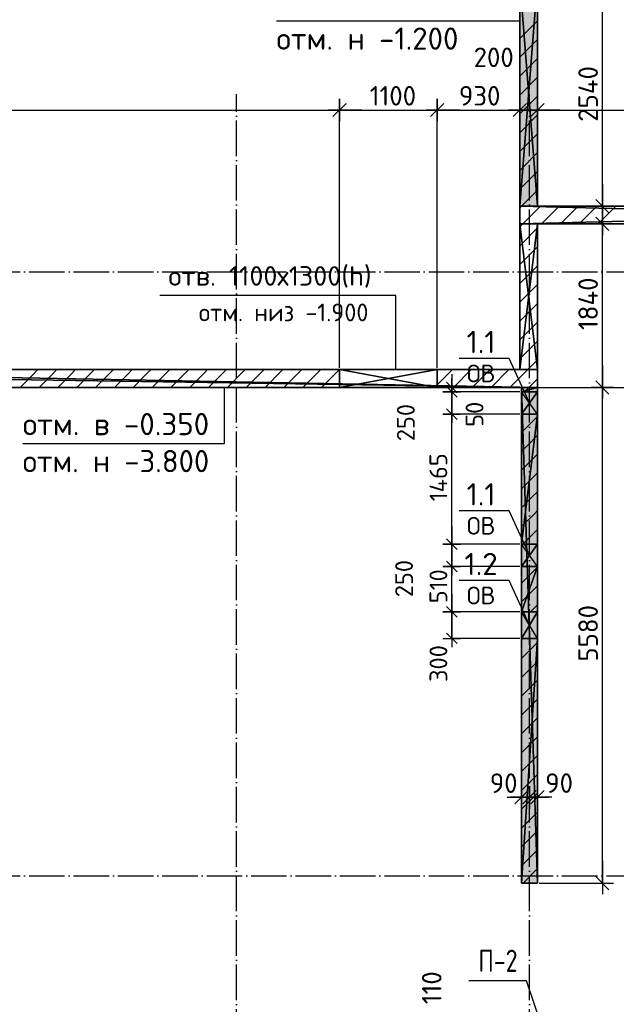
# Model space of a CAD drawing. Header units: millimetres. Extents: x 40580 to 559114, y -343730 to 81020.
# Tile 79 of 256: x 201079 to 207798, y -75049 to -63964. Entities that reach past the tile are written whole.
import ezdxf
from ezdxf.enums import TextEntityAlignment as Align

# ---------------------------------------------------------------- set-up
doc = ezdxf.new("R2010")
doc.units = ezdxf.units.MM
doc.linetypes.add('______11', pattern=[500, 400, -50, 0, -50])
doc.linetypes.add('______5', pattern=[1100, 800, -100, 100, -100])
for name, color, linetype in [('____________', 7, 'Continuous'), ('_________________1_', 7, 'Continuous'), ('__________________01', 4, 'Continuous'), ('___________________', 253, '______5'), ('______________________', 7, 'Continuous'), ('_______________________', 7, 'Continuous'), ('_______________________1', 7, 'Continuous'), ('________________________2', 7, 'Continuous'), ('_________________________0', 7, 'Continuous')]:
    doc.layers.add(name, color=color, linetype=linetype)
doc.styles.add('GOST_ALLPLAN_TYPE_A', font='GOST AllPlan type A')
doc.styles.add('ISOCPEUR', font='isocpeur.ttf')

# ---------------------------------------------------------------- blocks, each defined once
blk = doc.blocks.new('ALL_ML_STRICH')
at = {"color": 0, "linetype": 'ByBlock', "lineweight": -2}
for p, q in [((0, -0.5), (0, 0.5)), ((-1, 0), (0.5, 0)), ((-0.3, -0.3), (0.3, 0.3))]:
    blk.add_line(p, q, dxfattribs=at)

msp = doc.modelspace()

# ---------------------------------------------------------------- hatches: boundary and pattern name
at = {"layer": '____________', "linetype": 'Continuous'}
msp.add_hatch(color=254, dxfattribs=at).paths.add_polyline_path([(206710.5, -63524.1), (206710.5, -66064.1), (206910.5, -66064.1), (206910.5, -63524.1)])
h = msp.add_hatch(color=9, dxfattribs=at)
h.paths.add_polyline_path([(206910.5, -73684.1), (206910.5, -70929.1), (206730.5, -70929.1), (206730.5, -73684.1)])
h.paths.add_polyline_path([(206910.5, -69869.1), (206910.5, -68404.1), (206761.1, -68404.1)])
h.paths.add_polyline_path([(206761.1, -68404.1), (206730.5, -68404.1), (206730.5, -69869.1), (206910.5, -69869.1)])
h.paths.add_polyline_path([(206730.5, -68104.1), (206730.5, -68154.1), (206735.6, -68154.1)])
h.paths.add_polyline_path([(206735.6, -68154.1), (206910.5, -68154.1), (206910.5, -68104.1), (206730.5, -68104.1)])
h.paths.add_polyline_path([(206730.5, -70119.1), (206730.5, -70629.1), (206910.5, -70629.1), (206910.5, -70119.1)])

# ---------------------------------------------------------------- linework, layer by layer
at = {"layer": '____________', "color": 253, "linetype": '______5'}
for p, q in [((206710.5, -64175.9), (206910.5, -63975.9)), ((206710.5, -64600.1), (206910.5, -64400.1)), ((206710.5, -65024.4), (206910.5, -64824.4)), ((206710.5, -65448.7), (206910.5, -65248.7)), ((206710.5, -65872.9), (206910.5, -65672.9)), ((206743.6, -66264.1), (206943.6, -66064.1)), ((207167.9, -66264.1), (207367.9, -66064.1)), ((207592.1, -66264.1), (207792.1, -66064.1)), ((206710.5, -66297.2), (206743.6, -66264.1)), ((206710.5, -66721.5), (206910.5, -66521.5)), ((206710.5, -67145.7), (206910.5, -66945.7)), ((206710.5, -67570), (206910.5, -67370)), ((206800.7, -67904.1), (206910.5, -67794.3)), ((206730.5, -70944.1), (206745.5, -70929.1))]:
    msp.add_line(p, q, dxfattribs=at)
at = {"layer": '____________', "color": 253, "linetype": '______11'}
for p, q in [((206710.5, -64388), (206910.5, -64188)), ((206710.5, -64812.3), (206910.5, -64612.3)), ((206710.5, -65236.5), (206910.5, -65036.5)), ((206710.5, -65660.8), (206910.5, -65460.8)), ((206731.5, -66064.1), (206910.5, -65885.1)), ((206710.5, -66085.1), (206731.5, -66064.1)), ((206955.7, -66264.1), (207155.7, -66064.1)), ((207380, -66264.1), (207580, -66064.1)), ((206710.5, -66509.3), (206910.5, -66309.3)), ((206710.5, -66933.6), (206910.5, -66733.6)), ((206710.5, -67357.9), (206910.5, -67157.9)), ((206710.5, -67782.1), (206910.5, -67582.1)), ((206812.8, -68104.1), (206910.5, -68006.4)), ((206762.8, -68154.1), (206812.8, -68104.1))]:
    msp.add_line(p, q, dxfattribs=at)
at = {"layer": '____________', "color": 253, "linetype": '______5'}
for points in [[(201085.2, -68104.1), (201212.8, -67976.5), (201212.8, -67976.5), (201285.2, -67904.1), (201285.2, -67904.1)], [(201509.5, -68104.1), (201646.2, -67967.4), (201646.2, -67967.4), (201709.5, -67904.1), (201709.5, -67904.1)], [(201933.8, -68104.1), (202079.5, -67958.4), (202079.5, -67958.4), (202133.8, -67904.1), (202133.8, -67904.1)], [(202358, -68104.1), (202512.8, -67949.3), (202512.8, -67949.3), (202558, -67904.1), (202558, -67904.1)], [(202782.3, -68104.1), (202946.1, -67940.3), (202946.1, -67940.3), (202982.3, -67904.1), (202982.3, -67904.1)], [(203206.6, -68104.1), (203379.4, -67931.3), (203379.4, -67931.3), (203406.6, -67904.1), (203406.6, -67904.1)], [(203630.8, -68104.1), (203812.7, -67922.2), (203812.7, -67922.2), (203830.8, -67904.1), (203830.8, -67904.1)], [(204055.1, -68104.1), (204246, -67913.2), (204246, -67913.2), (204255.1, -67904.1), (204255.1, -67904.1)], [(204479.3, -68104.1), (204679.3, -67904.1), (204679.3, -67904.1), (204679.3, -67904.1), (204679.3, -67904.1)], [(205780.5, -68075.7), (205952.1, -67904.1), (205952.1, -67904.1)], [(206176.4, -68104.1), (206376.4, -67904.1), (206376.4, -67904.1)], [(206600.7, -68104.1), (206800.7, -67904.1), (206800.7, -67904.1)], [(206730.5, -68822.8), (206730.5, -68822.8), (206797, -68756.3), (206797, -68756.3), (206910.5, -68642.8)], [(206730.5, -69247), (206730.5, -69247), (206836.3, -69141.3), (206836.3, -69141.3), (206910.5, -69067)], [(206730.5, -69671.3), (206730.5, -69671.3), (206875.5, -69526.3), (206875.5, -69526.3), (206910.5, -69491.3)], [(206730.5, -70519.8), (206910.5, -70339.8), (206910.5, -70339.8)], [(206730.5, -71368.4), (206910.5, -71188.4), (206910.5, -71188.4)], [(206730.5, -71792.6), (206910.5, -71612.6), (206910.5, -71612.6)], [(206730.5, -72216.9), (206910.5, -72036.9), (206910.5, -72036.9)], [(206730.5, -72641.2), (206910.5, -72461.2), (206910.5, -72461.2)], [(206730.5, -73065.4), (206910.5, -72885.4), (206910.5, -72885.4)], [(206730.5, -73489.7), (206910.5, -73309.7), (206910.5, -73309.7)]]:
    msp.add_lwpolyline(points, dxfattribs=at)
at = {"layer": '____________', "color": 253, "linetype": '______11'}
for points in [[(201297.4, -68104.1), (201429.5, -67972), (201429.5, -67972), (201497.4, -67904.1), (201497.4, -67904.1)], [(201721.6, -68104.1), (201862.8, -67962.9), (201862.8, -67962.9), (201921.6, -67904.1), (201921.6, -67904.1)], [(202145.9, -68104.1), (202296.1, -67953.9), (202296.1, -67953.9), (202345.9, -67904.1), (202345.9, -67904.1)], [(202570.2, -68104.1), (202729.4, -67944.8), (202729.4, -67944.8), (202770.2, -67904.1), (202770.2, -67904.1)], [(202994.4, -68104.1), (203162.7, -67935.8), (203162.7, -67935.8), (203194.4, -67904.1), (203194.4, -67904.1)], [(203418.7, -68104.1), (203596, -67926.7), (203596, -67926.7), (203618.7, -67904.1), (203618.7, -67904.1)], [(203843, -68104.1), (204029.4, -67917.7), (204029.4, -67917.7), (204043, -67904.1), (204043, -67904.1)], [(204267.2, -68104.1), (204462.7, -67908.6), (204462.7, -67908.6), (204467.2, -67904.1), (204467.2, -67904.1)], [(205964.3, -68104.1), (206164.3, -67904.1), (206164.3, -67904.1)], [(206388.5, -68104.1), (206588.5, -67904.1), (206588.5, -67904.1)], [(206730.5, -68610.6), (206730.5, -68610.6), (206777.4, -68563.8), (206777.4, -68563.8), (206910.5, -68430.6)], [(206730.5, -69034.9), (206730.5, -69034.9), (206816.6, -68948.8), (206816.6, -68948.8), (206910.5, -68854.9)], [(206730.5, -69459.2), (206730.5, -69459.2), (206855.9, -69333.8), (206855.9, -69333.8), (206910.5, -69279.2)], [(206744.9, -69869.1), (206895.2, -69718.8), (206895.2, -69718.8), (206910.5, -69703.4)], [(206730.5, -70307.7), (206910.5, -70127.7), (206910.5, -70127.7)], [(206833.4, -70629.1), (206910.5, -70552), (206910.5, -70552)], [(206730.5, -71156.2), (206910.5, -70976.2), (206910.5, -70976.2)], [(206730.5, -71580.5), (206910.5, -71400.5), (206910.5, -71400.5)], [(206730.5, -72004.8), (206910.5, -71824.8), (206910.5, -71824.8)], [(206730.5, -72429), (206910.5, -72249), (206910.5, -72249)], [(206730.5, -72853.3), (206910.5, -72673.3), (206910.5, -72673.3)], [(206730.5, -73277.6), (206910.5, -73097.6), (206910.5, -73097.6)], [(206748.2, -73684.1), (206910.5, -73521.8), (206910.5, -73521.8)]]:
    msp.add_lwpolyline(points, dxfattribs=at)
at = {"layer": '_________________1_', "color": 212, "linetype": 'Continuous'}
for p, q in [((206910.5, -68154.1), (206730.5, -68154.1)), ((206730.5, -68154.1), (206730.5, -68404.1)), ((206730.5, -68404.1), (206910.5, -68154.1)), ((206910.5, -68404.1), (206730.5, -68154.1)), ((206910.5, -68404.1), (206910.5, -68154.1)), ((206730.5, -68404.1), (206910.5, -68404.1)), ((206910.5, -69869.1), (206730.5, -69869.1)), ((206730.5, -69869.1), (206730.5, -70119.1)), ((206730.5, -70119.1), (206910.5, -69869.1)), ((206910.5, -70119.1), (206730.5, -69869.1)), ((206910.5, -70119.1), (206910.5, -69869.1)), ((206730.5, -70119.1), (206910.5, -70119.1)), ((206910.5, -70629.1), (206730.5, -70629.1)), ((206730.5, -70629.1), (206730.5, -70929.1)), ((206730.5, -70929.1), (206910.5, -70629.1)), ((206910.5, -70929.1), (206730.5, -70629.1)), ((206910.5, -70929.1), (206910.5, -70629.1)), ((206730.5, -70929.1), (206910.5, -70929.1))]:
    msp.add_line(p, q, dxfattribs=at)
at = {"layer": '_________________1_', "color": 6, "linetype": 'Continuous'}
for points in [[(206730.5, -68404.1), (206730.5, -68154.1), (206910.5, -68404.1)], [(206910.5, -68404.1), (206730.5, -68154.1), (206910.5, -68154.1)], [(206730.5, -70119.1), (206730.5, -69869.1), (206910.5, -70119.1)], [(206910.5, -70119.1), (206730.5, -69869.1), (206910.5, -69869.1)], [(206730.5, -70929.1), (206730.5, -70629.1), (206910.5, -70929.1)], [(206910.5, -70929.1), (206730.5, -70629.1), (206910.5, -70629.1)]]:
    msp.add_solid(points, dxfattribs=at)
at = {"layer": '__________________01', "color": 7, "linetype": 'Continuous'}
for p, q in [((206787.8, -74783.6), (206137.8, -74783.6)), ((206960.5, -75294.1), (206787.8, -74783.6))]:
    msp.add_line(p, q, dxfattribs=at)
at = {"layer": '___________________', "color": 253, "linetype": '______11'}
for p, q in [((203520.5, -85004.1), (203520.5, -64804.1)), ((203520.5, -85004.1), (203520.5, -64804.1)), ((206820.5, -85004.1), (206820.5, -64804.1)), ((206820.5, -85004.1), (206820.5, -64804.1)), ((177180.5, -66804.1), (224260.5, -66804.1)), ((177180.5, -66804.1), (224260.5, -66804.1)), ((177180.5, -68104.1), (224260.5, -68104.1)), ((177180.5, -68104.1), (224260.5, -68104.1)), ((177180.5, -73604.1), (224260.5, -73604.1)), ((177180.5, -73604.1), (224260.5, -73604.1))]:
    msp.add_line(p, q, dxfattribs=at)
at = {"layer": '______________________', "color": 7, "linetype": 'Continuous'}
for p, q in [((207640.8, -66064.1), (207640.8, -63524.1)), ((196100.5, -64981), (204680.5, -64981)), ((204680.5, -64981), (205780.5, -64981)), ((205780.5, -64981), (206710.5, -64981)), ((206710.5, -64981), (206910.5, -64981)), ((206910.5, -64981), (211840.5, -64981)), ((207640.8, -66264.1), (207640.8, -66064.1)), ((207640.8, -68104.1), (207640.8, -66264.1)), ((207640.8, -73684.1), (207640.8, -68104.1)), ((206730.5, -72718.9), (206820.5, -72718.9)), ((206820.5, -72718.9), (206910.5, -72718.9))]:
    msp.add_line(p, q, dxfattribs=at)
at = {"layer": '______________________', "color": 253, "linetype": 'Continuous'}
for p, q in [((206910.5, -64814.1), (206910.5, -64981)), ((206910.5, -64814.1), (206910.5, -64981)), ((204680.5, -67884.1), (204680.5, -64981)), ((204680.5, -67884.1), (204680.5, -64981)), ((205780.5, -67884.1), (205780.5, -64981)), ((205780.5, -67884.1), (205780.5, -64981)), ((206710.5, -66044.1), (206710.5, -64981)), ((206710.5, -66044.1), (206710.5, -64981)), ((206730.5, -66064.1), (207640.8, -66064.1)), ((206730.5, -66064.1), (207640.8, -66064.1)), ((206930.5, -66264.1), (207640.8, -66264.1)), ((206930.5, -66264.1), (207640.8, -66264.1)), ((206930.5, -68104.1), (207640.8, -68104.1)), ((206930.5, -68104.1), (207640.8, -68104.1)), ((206730.5, -72718.9), (206730.5, -72718.9)), ((206820.5, -72718.9), (206820.5, -72718.9)), ((206820.5, -72718.9), (206820.5, -72718.9)), ((206910.5, -72718.9), (206910.5, -72718.9)), ((206930.5, -73684.1), (207640.8, -73684.1))]:
    msp.add_line(p, q, dxfattribs=at)
at = {"layer": '_______________________', "color": 7, "linetype": 'Continuous'}
for p, q in [((206710.5, -63982), (203970.5, -63982)), ((203381.2, -68104.1), (203381.2, -68738.7)), ((203381.2, -68738.7), (201113.1, -68738.7))]:
    msp.add_line(p, q, dxfattribs=at)
at = {"layer": '_______________________1', "color": 253, "linetype": 'Continuous'}
for p, q in [((206710.5, -68104.1), (205944.3, -68104.1)), ((206710.5, -68154.1), (205944.3, -68154.1)), ((206710.5, -68154.1), (205944.3, -68154.1)), ((206710.5, -68404.1), (205944.3, -68404.1)), ((206710.5, -68404.1), (205944.3, -68404.1)), ((206710.5, -69869.1), (205944.3, -69869.1)), ((206710.5, -69869.1), (205944.3, -69869.1)), ((206710.5, -70119.1), (205944.3, -70119.1)), ((206710.5, -70119.1), (205944.3, -70119.1)), ((206710.5, -70629.1), (205944.3, -70629.1)), ((206710.5, -70629.1), (205944.3, -70629.1)), ((206710.5, -70929.1), (205944.3, -70929.1))]:
    msp.add_line(p, q, dxfattribs=at)
at = {"layer": '_______________________1', "color": 7, "linetype": 'Continuous'}
for p, q in [((205944.3, -68154.1), (205944.3, -68104.1)), ((205944.3, -68404.1), (205944.3, -68154.1)), ((205944.3, -69869.1), (205944.3, -68404.1)), ((205944.3, -70119.1), (205944.3, -69869.1)), ((205944.3, -70629.1), (205944.3, -70119.1)), ((205944.3, -70929.1), (205944.3, -70629.1))]:
    msp.add_line(p, q, dxfattribs=at)
at = {"layer": '________________________2', "color": 7, "linetype": 'Continuous'}
for p, q in [((205316.9, -67069.6), (202656.9, -67069.6)), ((205316.9, -67904.1), (205316.9, -67069.6))]:
    msp.add_line(p, q, dxfattribs=at)
at = {"layer": '_________________________0', "color": 7, "linetype": 'Continuous'}
for p, q in [((206589.8, -67777.2), (206029.8, -67777.2)), ((206820.5, -68279.1), (206589.8, -67777.2)), ((206589.8, -69492.2), (206029.8, -69492.2)), ((206820.5, -69994.1), (206589.8, -69492.2)), ((206589.8, -70277.2), (206029.8, -70277.2)), ((206820.5, -70779.1), (206589.8, -70277.2))]:
    msp.add_line(p, q, dxfattribs=at)

# ---------------------------------------------------------------- block references
at = {"layer": '______________________', "color": 7, "linetype": 'Continuous', "xscale": 250, "yscale": 250, "zscale": 250}
for p in [(204680.5, -64981), (205780.5, -64981), (206710.5, -64981), (206910.5, -64981), (206820.5, -72718.9), (206910.5, -72718.9)]:
    msp.add_blockref('ALL_ML_STRICH', p, dxfattribs=at)
for p, rotation in [((204680.5, -64981), 180), ((205780.5, -64981), 180), ((206710.5, -64981), 180), ((206910.5, -64981), 180), ((207640.8, -66064.1), 270), ((207640.8, -66064.1), 90), ((207640.8, -66264.1), 270), ((207640.8, -66264.1), 90), ((207640.8, -68104.1), 270), ((207640.8, -68104.1), 90), ((206730.5, -72718.9), 180), ((206820.5, -72718.9), 180), ((207640.8, -73684.1), 270)]:
    msp.add_blockref('ALL_ML_STRICH', p, dxfattribs=dict(at, rotation=rotation))
at = {"layer": '_______________________1', "color": 7, "linetype": 'Continuous', "xscale": 200, "yscale": 200, "zscale": 200}
for p, rotation in [((205944.3, -68154.1), 270), ((205944.3, -68104.1), 90), ((205944.3, -68154.1), 90), ((205944.3, -68404.1), 270), ((205944.3, -68404.1), 90), ((205944.3, -69869.1), 270), ((205944.3, -69869.1), 90), ((205944.3, -70119.1), 270), ((205944.3, -70119.1), 90), ((205944.3, -70629.1), 270), ((205944.3, -70629.1), 90), ((205944.3, -70929.1), 270)]:
    msp.add_blockref('ALL_ML_STRICH', p, dxfattribs=dict(at, rotation=rotation))

# ---------------------------------------------------------------- texts
at = {"layer": '__________________01', "color": 7, "linetype": 'Continuous', "style": 'GOST_ALLPLAN_TYPE_A', "width": 0.761404}
msp.add_text('П-2', height=250, dxfattribs=at).set_placement((206244.4, -74684.3), (206686.1, -74684.3), align=Align.FIT)
at = {"layer": '______________________', "color": 7, "style": 'ISOCPEUR'}
for s, p in [('200', (206191.4, -64497.6)), ('1100', (205021.5, -64931)), ('930', (206025.5, -64931)), ('90', (206373, -72669.5)), ('90', (206997.6, -72668.8))]:
    msp.add_text(s, height=220, dxfattribs=at).set_placement(p)
for s, p in [('2540', (207590.8, -65113.1)), ('1840', (207590.8, -67459.1)), ('5580', (207590.8, -71191.1)), ('110', (205829.5, -75048.5))]:
    msp.add_text(s, height=220, rotation=90, dxfattribs=at).set_placement(p)
at = {"layer": '_______________________', "color": 7, "linetype": 'Continuous', "style": 'ISOCPEUR'}
for s, p, p2 in [('отм. н -1.200', (203970.5, -64302), (206020.5, -64302)), ('отм. в -0.350', (201113.1, -68642), (203213.1, -68642)), ('отм. н -3.800', (201113.1, -69058.7), (203213.1, -69058.7))]:
    msp.add_text(s, height=250, dxfattribs=at).set_placement(p, p2, align=Align.FIT)
at = {"layer": '_______________________1', "color": 7, "style": 'ISOCPEUR'}
for s, p in [('250', (205527.6, -68709.7)), ('50', (206301.9, -68548.1)), ('1465', (205894.3, -69386.6)), ('250', (205508, -70466.3)), ('510', (205894.3, -70534.1)), ('300', (205894.7, -71420.5))]:
    msp.add_text(s, height=200, rotation=90, dxfattribs=at).set_placement(p)
at = {"layer": '________________________2', "color": 7, "linetype": 'Continuous', "style": 'ISOCPEUR'}
for s, height, p, p2 in [('отв. 1100х1300(h)', 220, (202753.8, -66959), (205041.8, -66959)), ('отм. низ -1.900', 200, (203096.5, -67359.6), (205006.5, -67359.6))]:
    msp.add_text(s, height=height, dxfattribs=at).set_placement(p, p2, align=Align.FIT)
at = {"layer": '_________________________0', "color": 7, "linetype": 'Continuous', "style": 'ISOCPEUR'}
for s, height, p, p2 in [('1.1', 250, (206112.3, -67717.2), (206437.3, -67717.2)), ('ОВ', 200, (206114.8, -68047.2), (206434.8, -68047.2)), ('1.1', 250, (206112.3, -69432.2), (206437.3, -69432.2)), ('ОВ', 200, (206114.8, -69762.2), (206434.8, -69762.2)), ('1.2', 250, (206087.3, -70217.2), (206462.3, -70217.2)), ('ОВ', 200, (206114.8, -70547.2), (206434.8, -70547.2))]:
    msp.add_text(s, height=height, dxfattribs=at).set_placement(p, p2, align=Align.FIT)

# ---------------------------------------------------------------- meshes
at = {"layer": '____________', "color": 7, "linetype": 'Continuous'}
mesh = msp.add_polyface(dxfattribs=at)
corners = [(206710.5, -63524.1, -1200), (206710.5, -66064.1, -1200), (206710.5, -66064.1, -350), (206710.5, -63524.1, -350)]
mesh.append_faces([[corners[k] for k in face] for face in [(1, 2, 0)]], dxfattribs={"vtx1": -1, "color": 7})
mesh.append_faces([[corners[k] for k in face] for face in [(2, 3, 0)]], dxfattribs={"vtx2": -1, "color": 7})
mesh = msp.add_polyface(dxfattribs=at)
corners = [(206910.5, -63524.1, -350), (206710.5, -63524.1, -350), (206710.5, -66064.1, -350), (206910.5, -66064.1, -350)]
mesh.append_faces([[corners[k] for k in face] for face in [(1, 2, 0)]], dxfattribs={"vtx1": -1, "color": 7})
mesh.append_faces([[corners[k] for k in face] for face in [(2, 3, 0)]], dxfattribs={"vtx2": -1, "color": 7})
mesh = msp.add_polyface(dxfattribs=at)
corners = [(206710.5, -63524.1, -1200), (206910.5, -63524.1, -1200), (206910.5, -66064.1, -1200), (206710.5, -66064.1, -1200)]
mesh.append_faces([[corners[k] for k in face] for face in [(1, 2, 0)]], dxfattribs={"vtx1": -1, "color": 7})
mesh.append_faces([[corners[k] for k in face] for face in [(2, 3, 0)]], dxfattribs={"vtx2": -1, "color": 7})
mesh = msp.add_polyface(dxfattribs=at)
corners = [(206910.5, -66064.1, -1200), (206910.5, -63524.1, -1200), (206910.5, -63524.1, -350), (206910.5, -66064.1, -350)]
mesh.append_faces([[corners[k] for k in face] for face in [(1, 2, 0)]], dxfattribs={"vtx1": -1, "color": 7})
mesh.append_faces([[corners[k] for k in face] for face in [(2, 3, 0)]], dxfattribs={"vtx2": -1, "color": 7})
mesh = msp.add_polyface(dxfattribs=at)
corners = [(206710.5, -66064.1, -3800), (206710.5, -66264.1, -3800), (206710.5, -66264.1, -350), (206710.5, -66064.1, -350)]
mesh.append_faces([[corners[k] for k in face] for face in [(1, 2, 0)]], dxfattribs={"vtx1": -1, "color": 7})
mesh.append_faces([[corners[k] for k in face] for face in [(2, 3, 0)]], dxfattribs={"vtx2": -1, "color": 7})
mesh = msp.add_polyface(dxfattribs=at)
corners = [(214570.5, -66064.1, -3800), (206710.5, -66064.1, -3800), (206710.5, -66064.1, -350), (214570.5, -66064.1, -350)]
mesh.append_faces([[corners[k] for k in face] for face in [(1, 2, 0)]], dxfattribs={"vtx1": -1, "color": 7})
mesh.append_faces([[corners[k] for k in face] for face in [(2, 3, 0)]], dxfattribs={"vtx2": -1, "color": 7})
mesh = msp.add_polyface(dxfattribs=at)
corners = [(214570.5, -66264.1, -350), (214570.5, -66064.1, -350), (206710.5, -66064.1, -350), (206710.5, -66264.1, -350)]
mesh.append_faces([[corners[k] for k in face] for face in [(1, 2, 0)]], dxfattribs={"vtx1": -1, "color": 7})
mesh.append_faces([[corners[k] for k in face] for face in [(2, 3, 0)]], dxfattribs={"vtx2": -1, "color": 7})
mesh = msp.add_polyface(dxfattribs=at)
corners = [(214570.5, -66064.1, -3800), (214570.5, -66264.1, -3800), (206710.5, -66264.1, -3800), (206710.5, -66064.1, -3800)]
mesh.append_faces([[corners[k] for k in face] for face in [(1, 2, 0)]], dxfattribs={"vtx1": -1, "color": 7})
mesh.append_faces([[corners[k] for k in face] for face in [(2, 3, 0)]], dxfattribs={"vtx2": -1, "color": 7})
mesh = msp.add_polyface(dxfattribs=at)
corners = [(206710.5, -66064.1, -1200), (206910.5, -66064.1, -1200), (206910.5, -66064.1, -350), (206710.5, -66064.1, -350)]
mesh.append_faces([[corners[k] for k in face] for face in [(1, 2, 0)]], dxfattribs={"vtx1": -1, "color": 7})
mesh.append_faces([[corners[k] for k in face] for face in [(2, 3, 0)]], dxfattribs={"vtx2": -1, "color": 7})
mesh = msp.add_polyface(dxfattribs=at)
corners = [(206710.5, -66264.1, -3800), (214570.5, -66264.1, -3800), (214570.5, -66264.1, -350), (206710.5, -66264.1, -350)]
mesh.append_faces([[corners[k] for k in face] for face in [(1, 2, 0)]], dxfattribs={"vtx1": -1, "color": 7})
mesh.append_faces([[corners[k] for k in face] for face in [(2, 3, 0)]], dxfattribs={"vtx2": -1, "color": 7})
mesh = msp.add_polyface(dxfattribs=at)
corners = [(206710.5, -66264.1, -3800), (206710.5, -67904.1, -3800), (206710.5, -67904.1, -350), (206710.5, -66264.1, -350)]
mesh.append_faces([[corners[k] for k in face] for face in [(1, 2, 0)]], dxfattribs={"vtx1": -1, "color": 7})
mesh.append_faces([[corners[k] for k in face] for face in [(2, 3, 0)]], dxfattribs={"vtx2": -1, "color": 7})
mesh = msp.add_polyface(dxfattribs=at)
corners = [(206910.5, -66264.1, -3800), (206710.5, -66264.1, -3800), (206710.5, -66264.1, -350), (206910.5, -66264.1, -350)]
mesh.append_faces([[corners[k] for k in face] for face in [(1, 2, 0)]], dxfattribs={"vtx1": -1, "color": 7})
mesh.append_faces([[corners[k] for k in face] for face in [(2, 3, 0)]], dxfattribs={"vtx2": -1, "color": 7})
mesh = msp.add_polyface(dxfattribs=at)
corners = [(206910.5, -66264.1, -350), (206710.5, -66264.1, -350), (206710.5, -67904.1, -350), (206910.5, -67904.1, -350)]
mesh.append_faces([[corners[k] for k in face] for face in [(1, 2, 0)]], dxfattribs={"vtx1": -1, "color": 7})
mesh.append_faces([[corners[k] for k in face] for face in [(2, 3, 0)]], dxfattribs={"vtx2": -1, "color": 7})
mesh = msp.add_polyface(dxfattribs=at)
corners = [(206710.5, -66264.1, -3800), (206910.5, -66264.1, -3800), (206910.5, -67904.1, -3800), (206710.5, -67904.1, -3800)]
mesh.append_faces([[corners[k] for k in face] for face in [(1, 2, 0)]], dxfattribs={"vtx1": -1, "color": 7})
mesh.append_faces([[corners[k] for k in face] for face in [(2, 3, 0)]], dxfattribs={"vtx2": -1, "color": 7})
mesh = msp.add_polyface(dxfattribs=at)
corners = [(206910.5, -67904.1, -3800), (206910.5, -66264.1, -3800), (206910.5, -66264.1, -350), (206910.5, -67904.1, -350)]
mesh.append_faces([[corners[k] for k in face] for face in [(1, 2, 0)]], dxfattribs={"vtx1": -1, "color": 7})
mesh.append_faces([[corners[k] for k in face] for face in [(2, 3, 0)]], dxfattribs={"vtx2": -1, "color": 7})
mesh = msp.add_polyface(dxfattribs=at)
corners = [(206910.5, -68104.1, -350), (206910.5, -67904.1, -350), (193530.5, -67904.1, -350), (193530.5, -68104.1, -350)]
mesh.append_faces([[corners[k] for k in face] for face in [(1, 2, 0)]], dxfattribs={"vtx1": -1, "color": 7})
mesh.append_faces([[corners[k] for k in face] for face in [(2, 3, 0)]], dxfattribs={"vtx2": -1, "color": 7})
mesh = msp.add_polyface(dxfattribs=at)
corners = [(195100.5, -67904.1, -3800), (193530.5, -67904.1, -3800), (193530.5, -67904.1, -350), (206910.5, -67904.1, -350), (206910.5, -67904.1, -3800), (196100.5, -67904.1, -3800), (196100.5, -67904.1, -1600), (195100.5, -67904.1, -1600), (205780.5, -67904.1, -600), (204680.5, -67904.1, -600), (204680.5, -67904.1, -1900), (205780.5, -67904.1, -1900), (196405.5, -67904.1, -500), (196305.5, -67904.1, -500), (196305.5, -67904.1, -600), (196405.5, -67904.1, -600)]
mesh.append_faces([[corners[k] for k in face] for face in [(14, 6, 2), (10, 6, 15), (3, 9, 12)]], dxfattribs={"vtx0": -1, "vtx1": -1, "vtx2": -1, "color": 7})
mesh.append_faces([[corners[k] for k in face] for face in [(11, 3, 4), (3, 8, 9), (2, 12, 13), (12, 2, 3)]], dxfattribs={"vtx0": -1, "vtx2": -1, "color": 7})
mesh.append_faces([[corners[k] for k in face] for face in [(5, 6, 10), (4, 5, 10), (10, 11, 4), (11, 8, 3), (6, 7, 2), (13, 14, 2), (14, 15, 6), (9, 10, 15), (15, 12, 9), (7, 0, 2)]], dxfattribs={"vtx1": -1, "vtx2": -1, "color": 7})
mesh.append_faces([[corners[k] for k in face] for face in [(0, 1, 2)]], dxfattribs={"vtx2": -1, "color": 7})
mesh = msp.add_polyface(dxfattribs=at)
corners = [(206910.5, -68104.1, -3800), (196100.5, -68104.1, -3800), (196100.5, -67904.1, -3800), (206910.5, -67904.1, -3800)]
mesh.append_faces([[corners[k] for k in face] for face in [(1, 2, 0)]], dxfattribs={"vtx1": -1, "color": 7})
mesh.append_faces([[corners[k] for k in face] for face in [(2, 3, 0)]], dxfattribs={"vtx2": -1, "color": 7})
mesh = msp.add_polyface(dxfattribs=at)
corners = [(204680.5, -67904.1, -1900), (204680.5, -67904.1, -600), (204680.5, -68104.1, -600), (204680.5, -68104.1, -1900)]
mesh.append_faces([[corners[k] for k in face] for face in [(1, 2, 0)]], dxfattribs={"vtx1": -1, "color": 7})
mesh.append_faces([[corners[k] for k in face] for face in [(2, 3, 0)]], dxfattribs={"vtx2": -1, "color": 7})
mesh = msp.add_polyface(dxfattribs=at)
corners = [(204680.5, -68104.1, -1900), (205780.5, -68104.1, -1900), (205780.5, -67904.1, -1900), (204680.5, -67904.1, -1900)]
mesh.append_faces([[corners[k] for k in face] for face in [(1, 2, 0)]], dxfattribs={"vtx1": -1, "color": 7})
mesh.append_faces([[corners[k] for k in face] for face in [(2, 3, 0)]], dxfattribs={"vtx2": -1, "color": 7})
mesh = msp.add_polyface(dxfattribs=at)
corners = [(204680.5, -67904.1, -600), (205780.5, -67904.1, -600), (205780.5, -68104.1, -600), (204680.5, -68104.1, -600)]
mesh.append_faces([[corners[k] for k in face] for face in [(1, 2, 0)]], dxfattribs={"vtx1": -1, "color": 7})
mesh.append_faces([[corners[k] for k in face] for face in [(2, 3, 0)]], dxfattribs={"vtx2": -1, "color": 7})
mesh = msp.add_polyface(dxfattribs=at)
corners = [(205780.5, -68104.1, -1900), (205780.5, -68104.1, -600), (205780.5, -67904.1, -600), (205780.5, -67904.1, -1900)]
mesh.append_faces([[corners[k] for k in face] for face in [(1, 2, 0)]], dxfattribs={"vtx1": -1, "color": 7})
mesh.append_faces([[corners[k] for k in face] for face in [(2, 3, 0)]], dxfattribs={"vtx2": -1, "color": 7})
mesh = msp.add_polyface(dxfattribs=at)
corners = [(206710.5, -67904.1, -3800), (206910.5, -67904.1, -3800), (206910.5, -67904.1, -350), (206710.5, -67904.1, -350)]
mesh.append_faces([[corners[k] for k in face] for face in [(1, 2, 0)]], dxfattribs={"vtx1": -1, "color": 7})
mesh.append_faces([[corners[k] for k in face] for face in [(2, 3, 0)]], dxfattribs={"vtx2": -1, "color": 7})
mesh = msp.add_polyface(dxfattribs=at)
corners = [(206910.5, -68104.1, -3800), (206910.5, -67904.1, -3800), (206910.5, -67904.1, -350), (206910.5, -68104.1, -350)]
mesh.append_faces([[corners[k] for k in face] for face in [(1, 2, 0)]], dxfattribs={"vtx1": -1, "color": 7})
mesh.append_faces([[corners[k] for k in face] for face in [(2, 3, 0)]], dxfattribs={"vtx2": -1, "color": 7})
mesh = msp.add_polyface(dxfattribs=at)
corners = [(196100.5, -68104.1, -3800), (206910.5, -68104.1, -3800), (206910.5, -68104.1, -350), (193530.5, -68104.1, -350), (193530.5, -68104.1, -3800), (195100.5, -68104.1, -3800), (195100.5, -68104.1, -1600), (196100.5, -68104.1, -1600), (204680.5, -68104.1, -600), (205780.5, -68104.1, -600), (205780.5, -68104.1, -1900), (204680.5, -68104.1, -1900), (196305.5, -68104.1, -500), (196405.5, -68104.1, -500), (196405.5, -68104.1, -600), (196305.5, -68104.1, -600)]
mesh.append_faces([[corners[k] for k in face] for face in [(6, 12, 3), (8, 3, 13), (14, 7, 8)]], dxfattribs={"vtx0": -1, "vtx1": -1, "vtx2": -1, "color": 7})
mesh.append_faces([[corners[k] for k in face] for face in [(2, 8, 9), (3, 12, 13), (12, 6, 7), (8, 2, 3)]], dxfattribs={"vtx0": -1, "vtx2": -1, "color": 7})
mesh.append_faces([[corners[k] for k in face] for face in [(9, 10, 2), (1, 2, 10), (10, 11, 1), (3, 4, 6), (13, 14, 8), (14, 15, 7), (15, 12, 7), (0, 1, 11), (7, 0, 11), (11, 8, 7)]], dxfattribs={"vtx1": -1, "vtx2": -1, "color": 7})
mesh.append_faces([[corners[k] for k in face] for face in [(4, 5, 6)]], dxfattribs={"vtx2": -1, "color": 7})
mesh = msp.add_polyface(dxfattribs=at)
corners = [(206910.5, -73684.1, -3800), (206730.5, -73684.1, -3800), (206730.5, -68104.1, -3800), (206910.5, -68104.1, -3800)]
mesh.append_faces([[corners[k] for k in face] for face in [(1, 2, 0)]], dxfattribs={"vtx1": -1, "color": 7})
mesh.append_faces([[corners[k] for k in face] for face in [(2, 3, 0)]], dxfattribs={"vtx2": -1, "color": 7})
mesh = msp.add_polyface(dxfattribs=at)
corners = [(206730.5, -70929.1, -650), (206730.5, -70629.1, -650), (206730.5, -70629.1, -350), (206730.5, -70119.1, -350), (206730.5, -70119.1, -550), (206730.5, -69869.1, -550), (206730.5, -69869.1, -350), (206730.5, -68404.1, -350), (206730.5, -68404.1, -550), (206730.5, -68154.1, -550), (206730.5, -68154.1, -350), (206730.5, -68104.1, -350), (206730.5, -68104.1, -3800), (206730.5, -73684.1, -3800), (206730.5, -73684.1, -350), (206730.5, -70929.1, -350)]
mesh.append_faces([[corners[k] for k in face] for face in [(1, 4, 13), (5, 8, 13)]], dxfattribs={"vtx0": -1, "vtx1": -1, "vtx2": -1, "color": 7})
mesh.append_faces([[corners[k] for k in face] for face in [(8, 12, 13), (9, 11, 12)]], dxfattribs={"vtx0": -1, "vtx2": -1, "color": 7})
mesh.append_faces([[corners[k] for k in face] for face in [(13, 14, 0), (0, 1, 13), (1, 2, 4), (4, 5, 13), (5, 6, 8), (8, 9, 12)]], dxfattribs={"vtx1": -1, "vtx2": -1, "color": 7})
mesh.append_faces([[corners[k] for k in face] for face in [(14, 15, 0), (2, 3, 4), (6, 7, 8), (9, 10, 11)]], dxfattribs={"vtx2": -1, "color": 7})
mesh = msp.add_polyface(dxfattribs=at)
corners = [(206910.5, -68104.1, -3800), (206730.5, -68104.1, -3800), (206730.5, -68104.1, -350), (206910.5, -68104.1, -350)]
mesh.append_faces([[corners[k] for k in face] for face in [(1, 2, 0)]], dxfattribs={"vtx1": -1, "color": 7})
mesh.append_faces([[corners[k] for k in face] for face in [(2, 3, 0)]], dxfattribs={"vtx2": -1, "color": 7})
mesh = msp.add_polyface(dxfattribs=at)
corners = [(206730.5, -68154.1, -350), (206910.5, -68154.1, -350), (206910.5, -68104.1, -350), (206730.5, -68104.1, -350)]
mesh.append_faces([[corners[k] for k in face] for face in [(1, 2, 0)]], dxfattribs={"vtx1": -1, "color": 7})
mesh.append_faces([[corners[k] for k in face] for face in [(2, 3, 0)]], dxfattribs={"vtx2": -1, "color": 7})
mesh = msp.add_polyface(dxfattribs=at)
corners = [(206910.5, -68154.1, -350), (206730.5, -68154.1, -350), (206730.5, -68154.1, -550), (206910.5, -68154.1, -550)]
mesh.append_faces([[corners[k] for k in face] for face in [(1, 2, 0)]], dxfattribs={"vtx1": -1, "color": 7})
mesh.append_faces([[corners[k] for k in face] for face in [(2, 3, 0)]], dxfattribs={"vtx2": -1, "color": 7})
mesh = msp.add_polyface(dxfattribs=at)
corners = [(206730.5, -68404.1, -550), (206910.5, -68404.1, -550), (206910.5, -68154.1, -550), (206730.5, -68154.1, -550)]
mesh.append_faces([[corners[k] for k in face] for face in [(1, 2, 0)]], dxfattribs={"vtx1": -1, "color": 7})
mesh.append_faces([[corners[k] for k in face] for face in [(2, 3, 0)]], dxfattribs={"vtx2": -1, "color": 7})
mesh = msp.add_polyface(dxfattribs=at)
corners = [(206910.5, -68154.1, -550), (206910.5, -68404.1, -550), (206910.5, -68404.1, -350), (206910.5, -69869.1, -350), (206910.5, -69869.1, -550), (206910.5, -70119.1, -550), (206910.5, -70119.1, -350), (206910.5, -70629.1, -350), (206910.5, -70629.1, -650), (206910.5, -70929.1, -650), (206910.5, -70929.1, -350), (206910.5, -73684.1, -350), (206910.5, -73684.1, -3800), (206910.5, -68104.1, -3800), (206910.5, -68104.1, -350), (206910.5, -68154.1, -350)]
mesh.append_faces([[corners[k] for k in face] for face in [(1, 4, 13), (5, 8, 13)]], dxfattribs={"vtx0": -1, "vtx1": -1, "vtx2": -1, "color": 7})
mesh.append_faces([[corners[k] for k in face] for face in [(9, 12, 13), (9, 11, 12)]], dxfattribs={"vtx0": -1, "vtx2": -1, "color": 7})
mesh.append_faces([[corners[k] for k in face] for face in [(13, 14, 0), (0, 1, 13), (1, 2, 4), (4, 5, 13), (5, 6, 8), (8, 9, 13)]], dxfattribs={"vtx1": -1, "vtx2": -1, "color": 7})
mesh.append_faces([[corners[k] for k in face] for face in [(14, 15, 0), (2, 3, 4), (6, 7, 8), (9, 10, 11)]], dxfattribs={"vtx2": -1, "color": 7})
mesh = msp.add_polyface(dxfattribs=at)
corners = [(206730.5, -68404.1, -350), (206910.5, -68404.1, -350), (206910.5, -68404.1, -550), (206730.5, -68404.1, -550)]
mesh.append_faces([[corners[k] for k in face] for face in [(1, 2, 0)]], dxfattribs={"vtx1": -1, "color": 7})
mesh.append_faces([[corners[k] for k in face] for face in [(2, 3, 0)]], dxfattribs={"vtx2": -1, "color": 7})
mesh = msp.add_polyface(dxfattribs=at)
corners = [(206730.5, -69869.1, -350), (206910.5, -69869.1, -350), (206910.5, -68404.1, -350), (206730.5, -68404.1, -350)]
mesh.append_faces([[corners[k] for k in face] for face in [(1, 2, 0)]], dxfattribs={"vtx1": -1, "color": 7})
mesh.append_faces([[corners[k] for k in face] for face in [(2, 3, 0)]], dxfattribs={"vtx2": -1, "color": 7})
mesh = msp.add_polyface(dxfattribs=at)
corners = [(206910.5, -69869.1, -350), (206730.5, -69869.1, -350), (206730.5, -69869.1, -550), (206910.5, -69869.1, -550)]
mesh.append_faces([[corners[k] for k in face] for face in [(1, 2, 0)]], dxfattribs={"vtx1": -1, "color": 7})
mesh.append_faces([[corners[k] for k in face] for face in [(2, 3, 0)]], dxfattribs={"vtx2": -1, "color": 7})
mesh = msp.add_polyface(dxfattribs=at)
corners = [(206730.5, -70119.1, -550), (206910.5, -70119.1, -550), (206910.5, -69869.1, -550), (206730.5, -69869.1, -550)]
mesh.append_faces([[corners[k] for k in face] for face in [(1, 2, 0)]], dxfattribs={"vtx1": -1, "color": 7})
mesh.append_faces([[corners[k] for k in face] for face in [(2, 3, 0)]], dxfattribs={"vtx2": -1, "color": 7})
mesh = msp.add_polyface(dxfattribs=at)
corners = [(206730.5, -70629.1, -350), (206910.5, -70629.1, -350), (206910.5, -70119.1, -350), (206730.5, -70119.1, -350)]
mesh.append_faces([[corners[k] for k in face] for face in [(1, 2, 0)]], dxfattribs={"vtx1": -1, "color": 7})
mesh.append_faces([[corners[k] for k in face] for face in [(2, 3, 0)]], dxfattribs={"vtx2": -1, "color": 7})
mesh = msp.add_polyface(dxfattribs=at)
corners = [(206730.5, -70119.1, -350), (206910.5, -70119.1, -350), (206910.5, -70119.1, -550), (206730.5, -70119.1, -550)]
mesh.append_faces([[corners[k] for k in face] for face in [(1, 2, 0)]], dxfattribs={"vtx1": -1, "color": 7})
mesh.append_faces([[corners[k] for k in face] for face in [(2, 3, 0)]], dxfattribs={"vtx2": -1, "color": 7})
mesh = msp.add_polyface(dxfattribs=at)
corners = [(206910.5, -70629.1, -350), (206730.5, -70629.1, -350), (206730.5, -70629.1, -650), (206910.5, -70629.1, -650)]
mesh.append_faces([[corners[k] for k in face] for face in [(1, 2, 0)]], dxfattribs={"vtx1": -1, "color": 7})
mesh.append_faces([[corners[k] for k in face] for face in [(2, 3, 0)]], dxfattribs={"vtx2": -1, "color": 7})
mesh = msp.add_polyface(dxfattribs=at)
corners = [(206730.5, -70929.1, -650), (206910.5, -70929.1, -650), (206910.5, -70629.1, -650), (206730.5, -70629.1, -650)]
mesh.append_faces([[corners[k] for k in face] for face in [(1, 2, 0)]], dxfattribs={"vtx1": -1, "color": 7})
mesh.append_faces([[corners[k] for k in face] for face in [(2, 3, 0)]], dxfattribs={"vtx2": -1, "color": 7})
mesh = msp.add_polyface(dxfattribs=at)
corners = [(206730.5, -73684.1, -350), (206910.5, -73684.1, -350), (206910.5, -70929.1, -350), (206730.5, -70929.1, -350)]
mesh.append_faces([[corners[k] for k in face] for face in [(1, 2, 0)]], dxfattribs={"vtx1": -1, "color": 7})
mesh.append_faces([[corners[k] for k in face] for face in [(2, 3, 0)]], dxfattribs={"vtx2": -1, "color": 7})
mesh = msp.add_polyface(dxfattribs=at)
corners = [(206730.5, -70929.1, -350), (206910.5, -70929.1, -350), (206910.5, -70929.1, -650), (206730.5, -70929.1, -650)]
mesh.append_faces([[corners[k] for k in face] for face in [(1, 2, 0)]], dxfattribs={"vtx1": -1, "color": 7})
mesh.append_faces([[corners[k] for k in face] for face in [(2, 3, 0)]], dxfattribs={"vtx2": -1, "color": 7})
mesh = msp.add_polyface(dxfattribs=at)
corners = [(206730.5, -73684.1, -3800), (206910.5, -73684.1, -3800), (206910.5, -73684.1, -350), (206730.5, -73684.1, -350)]
mesh.append_faces([[corners[k] for k in face] for face in [(1, 2, 0)]], dxfattribs={"vtx1": -1, "color": 7})
mesh.append_faces([[corners[k] for k in face] for face in [(2, 3, 0)]], dxfattribs={"vtx2": -1, "color": 7})

doc.saveas('drawing.dxf')
